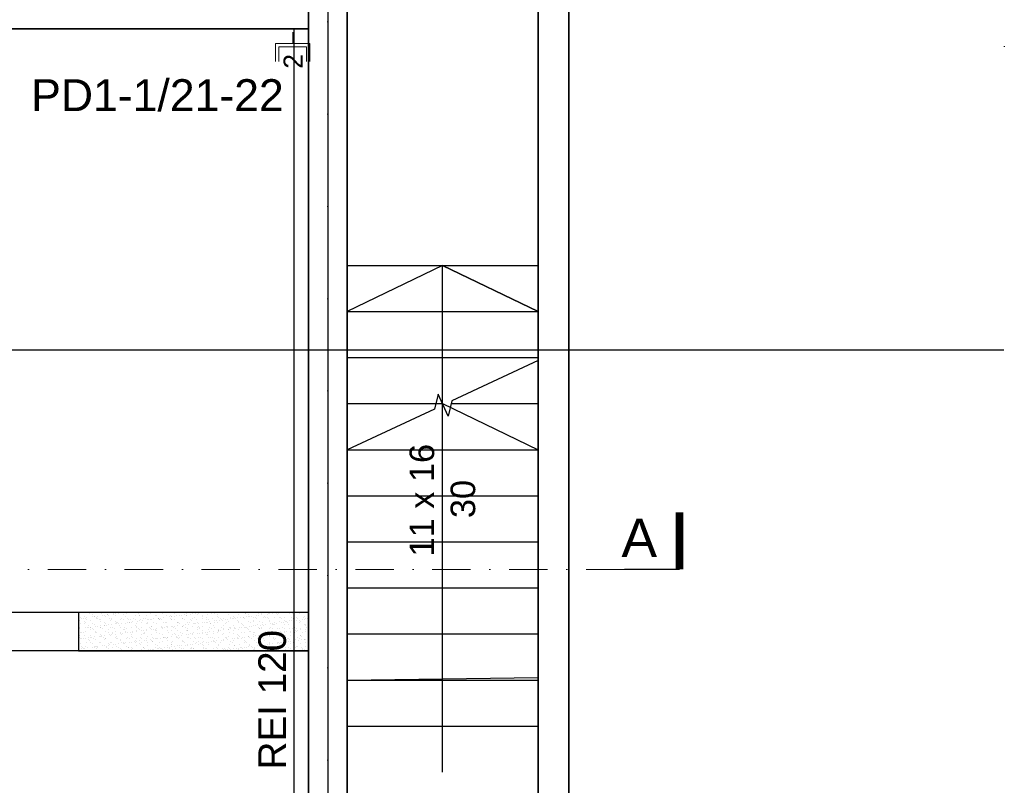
# Model space of a CAD drawing. Header units: millimetres. Extents: x -7023 to 53801, y 9849 to 33561.
# Tile 25 of 256: x 8712 to 9353, y 15864 to 16363. Entities that reach past the tile are written whole.
import ezdxf
from ezdxf.enums import TextEntityAlignment as Align

# ---------------------------------------------------------------- set-up
doc = ezdxf.new("R2010")
doc.units = ezdxf.units.MM
for name, pattern in [('ACAD_ISO03W100', [30, 12, -18]), ('DASHDOT', [1, 0.5, -0.25, 0, -0.25]), ('DASHDOTX2', [2, 1, -0.5, 0, -0.5]), ('DASHED', [0.75, 0.5, -0.25])]:
    doc.linetypes.add(name, pattern=pattern)
doc.layers.add('.IE_podklad', color=252, linetype='Continuous')
doc.layers.add('IE_LAN', color=5, linetype='Continuous', lineweight=9)
doc.layers.add('PROJEKT osie', color=251, linetype='DASHDOTX2', lineweight=9)
doc.styles.add('Arial', font='arial.ttf', dxfattribs={"height": 125})
doc.styles.add('Arial CE', font='arial.ttf')
doc.styles.add('Opisowy', font='arial.ttf')
doc.styles.get("Standard").update_dxf_attribs({"font": 'arial.ttf'})

# ---------------------------------------------------------------- blocks, each defined once
blk = doc.blocks.new('OSIE DOMKU')
at = {"layer": 'PROJEKT osie', "ltscale": 30}
blk.add_line((-30336.49, 6224.51), (-30336.49, 4137.08), dxfattribs=at)
at = {"layer": 'PROJEKT osie', "ltscale": 25}
blk.add_line((-33194.97, 5184.65), (-29895.99, 5184.65), dxfattribs=at)
blk = doc.blocks.new('*U67')
at = {"layer": 'IE_LAN', "lineweight": 20}
for p, q in [((-13644.85, -15940.37), (-13644.85, -15928.48)), ((-13642.62, -15938.04), (-13642.62, -15928.53)), ((-13624.73, -15938.04), (-13624.73, -15928.53)), ((-13622.5, -15940.37), (-13622.5, -15928.48)), ((-13622.5, -15940.37), (-13644.85, -15940.37)), ((-13624.73, -15938.04), (-13642.62, -15938.04)), ((-13633.67, -15947.64), (-13633.67, -15940.37))]:
    blk.add_line(p, q, dxfattribs=at)
at = {"layer": 'IE_LAN', "ltscale": 25, "insert": (-13627.74, -15923.86), "char_height": 12.393, "attachment_point": 1, "rotation": 270}
blk.add_mtext_dynamic_manual_height_columns('{\\C256;2}', width=0.2625, gutter_width=61.96, heights=[-12.44], dxfattribs=at)

msp = doc.modelspace()

# ---------------------------------------------------------------- linework, layer by layer
at = {"layer": '.IE_podklad', "ltscale": 30}
msp.add_line((8912.58, 17187.57), (8912.58, 15100.14), dxfattribs=at)
at = {"layer": '.IE_podklad', "linetype": 'ACAD_ISO03W100', "lineweight": 30, "ltscale": 0.4}
msp.add_line((8925.06, 17013.09), (8925.06, 15359.4), dxfattribs=at)
at = {"layer": '.IE_podklad', "lineweight": 35}
for p, q in [((8900.06, 15749.79), (8900.06, 16943.64)), ((8925.06, 16918.64), (8925.06, 15749.79)), ((9049.57, 15740.1), (9049.57, 16648.63)), ((9069.57, 16648.63), (9069.57, 15740.1)), ((8900.06, 16356.64), (8542.99, 16356.64))]:
    msp.add_line(p, q, dxfattribs=at)
at = {"layer": '.IE_podklad'}
for p, q in [((8890.6, 15574.09), (8890.6, 16356.64)), ((8987.31, 16082.64), (8987.31, 16112.64)), ((8987.31, 16112.64), (9049.57, 16082.64)), ((8992.91, 16112.64), (9049.57, 16112.64)), ((8925.06, 16082.64), (9049.57, 16082.64)), ((8987.31, 15872.64), (8987.31, 16082.64)), ((8925.06, 16052.64), (9049.57, 16052.64)), ((8925.06, 16022.64), (9049.57, 16022.64)), ((8925.06, 15992.64), (9049.57, 15992.64)), ((8900.06, 15976.64), (8750.06, 15976.64)), ((8750.06, 15976.64), (8750.06, 15951.64)), ((8750.59, 15976.31), (8750.59, 15976.31)), ((8754.17, 15974.05), (8754.17, 15974.05)), ((8757.38, 15976.13), (8757.38, 15976.13)), ((8757.45, 15976.56), (8757.45, 15976.56)), ((8758.99, 15973.72), (8758.99, 15973.72)), ((8759.05, 15975.36), (8759.05, 15975.36)), ((8760.32, 15973.89), (8760.32, 15973.89)), ((8760.67, 15974.02), (8760.67, 15974.02)), ((8762.38, 15974.16), (8762.38, 15974.16)), ((8765.29, 15976.14), (8765.29, 15976.14)), ((8765.83, 15974.62), (8765.83, 15974.62)), ((8767.15, 15974.79), (8767.15, 15974.79)), ((8767.53, 15974.27), (8767.53, 15974.27)), ((8769.22, 15975.27), (8769.22, 15975.27)), ((8769.22, 15975.06), (8769.22, 15975.06)), ((8769.69, 15974.84), (8769.69, 15974.84)), ((8770.6, 15976.62), (8770.6, 15976.62)), ((8772.67, 15975.52), (8772.67, 15975.52)), ((8773.2, 15976.16), (8773.2, 15976.16)), ((8773.99, 15975.69), (8773.99, 15975.69)), ((8774.18, 15974.35), (8774.18, 15974.35)), ((8776.06, 15975.96), (8776.06, 15975.96)), ((8779.51, 15976.42), (8779.51, 15976.42)), ((8779.53, 15975.05), (8779.53, 15975.05)), ((8780.68, 15974.32), (8780.68, 15974.32)), ((8780.83, 15976.59), (8780.83, 15976.59)), ((8781.11, 15976.17), (8781.11, 15976.17)), ((8787.54, 15974.57), (8787.54, 15974.57)), ((8789.02, 15976.19), (8789.02, 15976.19)), ((8789.69, 15974.96), (8789.69, 15974.96)), ((8790.16, 15974.53), (8790.16, 15974.53)), ((8794.19, 15974.65), (8794.19, 15974.65)), ((8796.93, 15976.2), (8796.93, 15976.2)), ((8800.01, 15974.74), (8800.01, 15974.74)), ((8800.68, 15974.62), (8800.68, 15974.62)), ((8804.84, 15976.22), (8804.84, 15976.22)), ((8807.55, 15974.87), (8807.55, 15974.87)), ((8809.2, 15973.75), (8809.2, 15973.75)), ((8810.17, 15974.65), (8810.17, 15974.65)), ((8810.52, 15973.92), (8810.52, 15973.92)), ((8810.64, 15974.22), (8810.64, 15974.22)), ((8812.58, 15974.2), (8812.58, 15974.2)), ((8812.75, 15976.23), (8812.75, 15976.23)), ((8814.19, 15974.95), (8814.19, 15974.95)), ((8816.03, 15974.65), (8816.03, 15974.65)), ((8817.35, 15974.82), (8817.35, 15974.82)), ((8818.28, 15976.45), (8818.28, 15976.45)), ((8819.42, 15975.1), (8819.42, 15975.1)), ((8820.48, 15974.42), (8820.48, 15974.42)), ((8820.66, 15976.24), (8820.66, 15976.24)), ((8820.69, 15974.92), (8820.69, 15974.92)), ((8822.87, 15975.55), (8822.87, 15975.55)), ((8824.19, 15975.72), (8824.19, 15975.72)), ((8826.26, 15976), (8826.26, 15976)), ((8827.55, 15975.17), (8827.55, 15975.17)), ((8828.57, 15976.26), (8828.57, 15976.26)), ((8829.71, 15976.45), (8829.71, 15976.45)), ((8830.65, 15974.34), (8830.65, 15974.34)), ((8831.03, 15976.62), (8831.03, 15976.62)), ((8831.12, 15973.91), (8831.12, 15973.91)), ((8834.2, 15975.25), (8834.2, 15975.25)), ((8836.48, 15976.27), (8836.48, 15976.27)), ((8838.28, 15976.57), (8838.28, 15976.57)), ((8838.75, 15976.14), (8838.75, 15976.14)), ((8840.7, 15975.22), (8840.7, 15975.22)), ((8840.96, 15974.11), (8840.96, 15974.11)), ((8844.39, 15976.29), (8844.39, 15976.29)), ((8847.56, 15975.47), (8847.56, 15975.47)), ((8848.6, 15976.34), (8848.6, 15976.34)), ((8851.13, 15974.02), (8851.13, 15974.02)), ((8851.59, 15973.6), (8851.59, 15973.6)), ((8852.3, 15976.3), (8852.3, 15976.3)), ((8854.21, 15975.55), (8854.21, 15975.55)), ((8858.76, 15976.25), (8858.76, 15976.25)), ((8859.23, 15975.82), (8859.23, 15975.82)), ((8859.4, 15973.78), (8859.4, 15973.78)), ((8860.21, 15976.32), (8860.21, 15976.32)), ((8860.7, 15975.52), (8860.7, 15975.52)), ((8860.72, 15973.96), (8860.72, 15973.96)), ((8861.44, 15973.8), (8861.44, 15973.8)), ((8862.78, 15974.23), (8862.78, 15974.23)), ((8866.23, 15974.68), (8866.23, 15974.68)), ((8867.56, 15975.77), (8867.56, 15975.77)), ((8867.56, 15974.86), (8867.56, 15974.86)), ((8868.12, 15976.33), (8868.12, 15976.33)), ((8869.07, 15976.03), (8869.07, 15976.03)), ((8869.62, 15975.13), (8869.62, 15975.13)), ((8871.6, 15973.71), (8871.6, 15973.71)), ((8873.07, 15975.58), (8873.07, 15975.58)), ((8874.21, 15975.85), (8874.21, 15975.85)), ((8874.39, 15975.76), (8874.39, 15975.76)), ((8876.03, 15976.34), (8876.03, 15976.34)), ((8876.46, 15976.03), (8876.46, 15976.03)), ((8879.24, 15975.94), (8879.24, 15975.94)), ((8879.71, 15975.51), (8879.71, 15975.51)), ((8879.91, 15976.48), (8879.91, 15976.48)), ((8880.71, 15975.82), (8880.71, 15975.82)), ((8883.94, 15976.36), (8883.94, 15976.36)), ((8887.57, 15976.07), (8887.57, 15976.07)), ((8889.55, 15975.72), (8889.55, 15975.72)), ((8891.85, 15976.37), (8891.85, 15976.37)), ((8894.22, 15976.16), (8894.22, 15976.16)), ((8897.65, 15973.77), (8897.65, 15973.77)), ((8899.72, 15975.63), (8899.72, 15975.63)), ((8899.76, 15976.39), (8899.76, 15976.39)), ((8750.75, 15971.42), (8750.75, 15971.42)), ((8751.42, 15973.13), (8751.42, 15973.13)), ((8751.52, 15969.75), (8751.52, 15969.75)), ((8752.16, 15972.82), (8752.16, 15972.82)), ((8753.48, 15972.99), (8753.48, 15972.99)), ((8753.95, 15970.81), (8753.95, 15970.81)), ((8754.33, 15969.16), (8754.33, 15969.16)), ((8754.41, 15970.38), (8754.41, 15970.38)), ((8754.5, 15972.91), (8754.5, 15972.91)), ((8755.54, 15973.26), (8755.54, 15973.26)), ((8755.57, 15972.23), (8755.57, 15972.23)), ((8756.62, 15968.36), (8756.62, 15968.36)), ((8757.61, 15971.67), (8757.61, 15971.67)), ((8759.43, 15969.77), (8759.43, 15969.77)), ((8760.83, 15969.12), (8760.83, 15969.12)), ((8761.34, 15967.45), (8761.34, 15967.45)), ((8761.58, 15973.04), (8761.58, 15973.04)), ((8762.05, 15972.61), (8762.05, 15972.61)), ((8762.41, 15972.92), (8762.41, 15972.92)), ((8762.66, 15967.62), (8762.66, 15967.62)), ((8763.48, 15972.24), (8763.48, 15972.24)), ((8764.26, 15971.75), (8764.26, 15971.75)), ((8764.26, 15970.59), (8764.26, 15970.59)), ((8764.72, 15967.89), (8764.72, 15967.89)), ((8766.79, 15968.27), (8766.79, 15968.27)), ((8767.26, 15967.84), (8767.26, 15967.84)), ((8767.34, 15969.78), (8767.34, 15969.78)), ((8767.69, 15969.37), (8767.69, 15969.37)), ((8768.17, 15968.35), (8768.17, 15968.35)), ((8769.49, 15968.52), (8769.49, 15968.52)), ((8770.32, 15972.94), (8770.32, 15972.94)), ((8770.76, 15971.72), (8770.76, 15971.72)), ((8771.39, 15972.25), (8771.39, 15972.25)), ((8771.56, 15968.79), (8771.56, 15968.79)), ((8771.9, 15972.82), (8771.9, 15972.82)), ((8774.34, 15969.46), (8774.34, 15969.46)), ((8774.42, 15970.5), (8774.42, 15970.5)), ((8774.89, 15970.07), (8774.89, 15970.07)), ((8775.01, 15969.25), (8775.01, 15969.25)), ((8775.25, 15969.8), (8775.25, 15969.8)), ((8776.33, 15969.42), (8776.33, 15969.42)), ((8777.1, 15968.05), (8777.1, 15968.05)), ((8777.62, 15971.97), (8777.62, 15971.97)), ((8778.23, 15972.95), (8778.23, 15972.95)), ((8778.4, 15969.69), (8778.4, 15969.69)), ((8779.3, 15972.27), (8779.3, 15972.27)), ((8780.84, 15969.42), (8780.84, 15969.42)), ((8781.85, 15970.15), (8781.85, 15970.15)), ((8782.06, 15972.73), (8782.06, 15972.73)), ((8782.53, 15972.3), (8782.53, 15972.3)), ((8783.16, 15969.81), (8783.16, 15969.81)), ((8783.17, 15970.32), (8783.17, 15970.32)), ((8784.26, 15972.05), (8784.26, 15972.05)), ((8784.74, 15970.28), (8784.74, 15970.28)), ((8785.23, 15970.59), (8785.23, 15970.59)), ((8786.14, 15972.97), (8786.14, 15972.97)), ((8787.21, 15972.28), (8787.21, 15972.28)), ((8787.26, 15967.96), (8787.26, 15967.96)), ((8787.7, 15969.67), (8787.7, 15969.67)), ((8787.73, 15967.53), (8787.73, 15967.53)), ((8788.68, 15971.05), (8788.68, 15971.05)), ((8790.01, 15971.22), (8790.01, 15971.22)), ((8790.76, 15972.02), (8790.76, 15972.02)), ((8791.07, 15969.83), (8791.07, 15969.83)), ((8792.07, 15971.49), (8792.07, 15971.49)), ((8792.37, 15972.51), (8792.37, 15972.51)), ((8794.05, 15972.98), (8794.05, 15972.98)), ((8794.35, 15969.76), (8794.35, 15969.76)), ((8794.9, 15970.19), (8794.9, 15970.19)), ((8795.12, 15972.3), (8795.12, 15972.3)), ((8795.37, 15969.76), (8795.37, 15969.76)), ((8795.52, 15971.95), (8795.52, 15971.95)), ((8796.84, 15972.12), (8796.84, 15972.12)), ((8797.58, 15967.74), (8797.58, 15967.74)), ((8797.62, 15972.27), (8797.62, 15972.27)), ((8797.78, 15967.38), (8797.78, 15967.38)), ((8798.91, 15972.39), (8798.91, 15972.39)), ((8798.98, 15969.84), (8798.98, 15969.84)), ((8800.84, 15969.73), (8800.84, 15969.73)), ((8801.96, 15972.99), (8801.96, 15972.99)), ((8802.36, 15972.85), (8802.36, 15972.85)), ((8802.54, 15972.42), (8802.54, 15972.42)), ((8803, 15971.99), (8803, 15971.99)), ((8803.03, 15972.31), (8803.03, 15972.31)), ((8803.68, 15973.02), (8803.68, 15973.02)), ((8804.27, 15972.35), (8804.27, 15972.35)), ((8804.43, 15967.46), (8804.43, 15967.46)), ((8805.21, 15969.96), (8805.21, 15969.96)), ((8805.75, 15973.29), (8805.75, 15973.29)), ((8806.89, 15969.86), (8806.89, 15969.86)), ((8807.71, 15969.97), (8807.71, 15969.97)), ((8807.74, 15967.65), (8807.74, 15967.65)), ((8808.21, 15967.22), (8808.21, 15967.22)), ((8809.87, 15973.01), (8809.87, 15973.01)), ((8810.77, 15972.32), (8810.77, 15972.32)), ((8810.93, 15967.43), (8810.93, 15967.43)), ((8810.94, 15972.33), (8810.94, 15972.33)), ((8811.54, 15967.48), (8811.54, 15967.48)), ((8812.85, 15972.19), (8812.85, 15972.19)), ((8812.86, 15967.66), (8812.86, 15967.66)), ((8814.35, 15970.06), (8814.35, 15970.06)), ((8814.8, 15969.87), (8814.8, 15969.87)), ((8814.92, 15967.93), (8814.92, 15967.93)), ((8815.38, 15969.88), (8815.38, 15969.88)), ((8815.85, 15969.45), (8815.85, 15969.45)), ((8817.63, 15972.57), (8817.63, 15972.57)), ((8817.78, 15973.02), (8817.78, 15973.02)), ((8817.79, 15967.68), (8817.79, 15967.68)), ((8818.06, 15967.42), (8818.06, 15967.42)), ((8818.37, 15968.38), (8818.37, 15968.38)), ((8818.85, 15972.34), (8818.85, 15972.34)), ((8819.7, 15968.56), (8819.7, 15968.56)), ((8820.85, 15970.03), (8820.85, 15970.03)), ((8821.76, 15968.83), (8821.76, 15968.83)), ((8822.71, 15969.88), (8822.71, 15969.88)), ((8823.01, 15972.11), (8823.01, 15972.11)), ((8823.48, 15971.68), (8823.48, 15971.68)), ((8824.28, 15972.66), (8824.28, 15972.66)), ((8824.44, 15967.76), (8824.44, 15967.76)), ((8825.21, 15969.28), (8825.21, 15969.28)), ((8825.69, 15973.04), (8825.69, 15973.04)), ((8825.69, 15969.65), (8825.69, 15969.65)), ((8826.53, 15969.46), (8826.53, 15969.46)), ((8826.76, 15972.35), (8826.76, 15972.35)), ((8827.71, 15970.27), (8827.71, 15970.27)), ((8828.22, 15967.34), (8828.22, 15967.34)), ((8828.6, 15969.73), (8828.6, 15969.73)), ((8830.62, 15969.9), (8830.62, 15969.9)), ((8830.77, 15972.62), (8830.77, 15972.62)), ((8830.93, 15967.73), (8830.93, 15967.73)), ((8832.05, 15970.18), (8832.05, 15970.18)), ((8833.33, 15971.88), (8833.33, 15971.88)), ((8833.37, 15970.36), (8833.37, 15970.36)), ((8833.6, 15973.05), (8833.6, 15973.05)), ((8834.36, 15970.36), (8834.36, 15970.36)), ((8834.67, 15972.37), (8834.67, 15972.37)), ((8835.44, 15970.63), (8835.44, 15970.63)), ((8835.85, 15969.57), (8835.85, 15969.57)), ((8836.32, 15969.14), (8836.32, 15969.14)), ((8837.63, 15972.87), (8837.63, 15972.87)), ((8837.79, 15967.98), (8837.79, 15967.98)), ((8838.53, 15969.91), (8838.53, 15969.91)), ((8838.89, 15971.08), (8838.89, 15971.08)), ((8840.21, 15971.26), (8840.21, 15971.26)), ((8840.86, 15970.33), (8840.86, 15970.33)), ((8841.51, 15973.07), (8841.51, 15973.07)), ((8842.27, 15971.53), (8842.27, 15971.53)), ((8842.58, 15972.38), (8842.58, 15972.38)), ((8843.49, 15971.79), (8843.49, 15971.79)), ((8843.96, 15971.37), (8843.96, 15971.37)), ((8844.28, 15972.96), (8844.28, 15972.96)), ((8844.44, 15968.06), (8844.44, 15968.06)), ((8845.72, 15971.98), (8845.72, 15971.98)), ((8846.17, 15969.34), (8846.17, 15969.34)), ((8846.44, 15969.93), (8846.44, 15969.93)), ((8847.04, 15972.16), (8847.04, 15972.16)), ((8847.72, 15970.57), (8847.72, 15970.57)), ((8849.11, 15972.43), (8849.11, 15972.43)), ((8849.42, 15973.08), (8849.42, 15973.08)), ((8850.49, 15972.4), (8850.49, 15972.4)), ((8850.78, 15972.92), (8850.78, 15972.92)), ((8850.94, 15968.03), (8850.94, 15968.03)), ((8852.56, 15972.88), (8852.56, 15972.88)), ((8853.8, 15971.57), (8853.8, 15971.57)), ((8853.88, 15973.06), (8853.88, 15973.06)), ((8854.35, 15969.94), (8854.35, 15969.94)), ((8854.37, 15970.66), (8854.37, 15970.66)), ((8855.95, 15973.33), (8855.95, 15973.33)), ((8856.33, 15969.25), (8856.33, 15969.25)), ((8856.8, 15968.82), (8856.8, 15968.82)), ((8857.33, 15973.09), (8857.33, 15973.09)), ((8857.64, 15973.17), (8857.64, 15973.17)), ((8857.8, 15968.28), (8857.8, 15968.28)), ((8858.4, 15972.41), (8858.4, 15972.41)), ((8860.86, 15970.63), (8860.86, 15970.63)), ((8861.74, 15967.51), (8861.74, 15967.51)), ((8862.26, 15969.96), (8862.26, 15969.96)), ((8863.06, 15967.69), (8863.06, 15967.69)), ((8863.97, 15971.48), (8863.97, 15971.48)), ((8864.29, 15973.26), (8864.29, 15973.26)), ((8864.44, 15971.05), (8864.44, 15971.05)), ((8864.45, 15968.36), (8864.45, 15968.36)), ((8865.13, 15967.96), (8865.13, 15967.96)), ((8865.24, 15973.11), (8865.24, 15973.11)), ((8866.31, 15972.43), (8866.31, 15972.43)), ((8866.65, 15969.03), (8866.65, 15969.03)), ((8867.72, 15970.88), (8867.72, 15970.88)), ((8868.58, 15968.41), (8868.58, 15968.41)), ((8869.9, 15968.59), (8869.9, 15968.59)), ((8870.17, 15969.97), (8870.17, 15969.97)), ((8870.79, 15973.23), (8870.79, 15973.23)), ((8870.95, 15968.33), (8870.95, 15968.33)), ((8871.96, 15968.86), (8871.96, 15968.86)), ((8872.07, 15973.28), (8872.07, 15973.28)), ((8873.15, 15973.12), (8873.15, 15973.12)), ((8874.22, 15972.44), (8874.22, 15972.44)), ((8874.28, 15971.26), (8874.28, 15971.26)), ((8874.37, 15970.96), (8874.37, 15970.96)), ((8875.41, 15969.31), (8875.41, 15969.31)), ((8876.74, 15969.49), (8876.74, 15969.49)), ((8876.81, 15968.94), (8876.81, 15968.94)), ((8877.28, 15968.51), (8877.28, 15968.51)), ((8877.65, 15973.47), (8877.65, 15973.47)), ((8877.81, 15968.58), (8877.81, 15968.58)), ((8878.08, 15969.98), (8878.08, 15969.98)), ((8878.8, 15969.76), (8878.8, 15969.76)), ((8880.87, 15970.93), (8880.87, 15970.93)), ((8881.06, 15973.14), (8881.06, 15973.14)), ((8881.92, 15973.49), (8881.92, 15973.49)), ((8882.13, 15972.46), (8882.13, 15972.46)), ((8882.25, 15970.21), (8882.25, 15970.21)), ((8883.57, 15970.39), (8883.57, 15970.39)), ((8884.3, 15973.56), (8884.3, 15973.56)), ((8884.44, 15971.17), (8884.44, 15971.17)), ((8884.46, 15968.66), (8884.46, 15968.66)), ((8884.91, 15970.74), (8884.91, 15970.74)), ((8885.64, 15970.66), (8885.64, 15970.66)), ((8885.99, 15970), (8885.99, 15970)), ((8887.12, 15968.72), (8887.12, 15968.72)), ((8887.73, 15971.18), (8887.73, 15971.18)), ((8888.97, 15973.15), (8888.97, 15973.15)), ((8889.09, 15971.11), (8889.09, 15971.11)), ((8890.04, 15972.47), (8890.04, 15972.47)), ((8890.41, 15971.29), (8890.41, 15971.29)), ((8890.79, 15973.53), (8890.79, 15973.53)), ((8890.95, 15968.63), (8890.95, 15968.63)), ((8892.08, 15973.4), (8892.08, 15973.4)), ((8892.47, 15971.56), (8892.47, 15971.56)), ((8892.55, 15972.97), (8892.55, 15972.97)), ((8893.9, 15970.01), (8893.9, 15970.01)), ((8894.38, 15971.26), (8894.38, 15971.26)), ((8894.76, 15970.95), (8894.76, 15970.95)), ((8895.92, 15972.01), (8895.92, 15972.01)), ((8896.88, 15973.17), (8896.88, 15973.17)), ((8897.25, 15972.19), (8897.25, 15972.19)), ((8897.29, 15968.63), (8897.29, 15968.63)), ((8897.75, 15968.2), (8897.75, 15968.2)), ((8897.81, 15968.88), (8897.81, 15968.88)), ((8897.95, 15972.48), (8897.95, 15972.48)), ((8899.31, 15972.46), (8899.31, 15972.46)), ((8750.91, 15966.53), (8750.91, 15966.53)), ((8751.05, 15966.09), (8751.05, 15966.09)), ((8751.07, 15961.63), (8751.07, 15961.63)), ((8751.52, 15963.81), (8751.52, 15963.81)), ((8751.98, 15963.38), (8751.98, 15963.38)), ((8753.57, 15963.39), (8753.57, 15963.39)), ((8754.19, 15961.36), (8754.19, 15961.36)), ((8754.49, 15964.26), (8754.49, 15964.26)), ((8754.5, 15966.55), (8754.5, 15966.55)), ((8755.82, 15966.72), (8755.82, 15966.72)), ((8756.55, 15966.55), (8756.55, 15966.55)), ((8757.63, 15965.86), (8757.63, 15965.86)), ((8757.77, 15966.77), (8757.77, 15966.77)), ((8757.89, 15966.99), (8757.89, 15966.99)), ((8757.93, 15961.88), (8757.93, 15961.88)), ((8759.15, 15966.04), (8759.15, 15966.04)), ((8759.62, 15965.61), (8759.62, 15965.61)), ((8760.99, 15964.23), (8760.99, 15964.23)), ((8761.48, 15963.41), (8761.48, 15963.41)), ((8761.83, 15963.59), (8761.83, 15963.59)), ((8763.68, 15961.18), (8763.68, 15961.18)), ((8764.36, 15961.27), (8764.36, 15961.27)), ((8764.42, 15966.86), (8764.42, 15966.86)), ((8764.46, 15966.56), (8764.46, 15966.56)), ((8764.58, 15961.96), (8764.58, 15961.96)), ((8764.83, 15960.84), (8764.83, 15960.84)), ((8765, 15961.35), (8765, 15961.35)), ((8765.54, 15965.88), (8765.54, 15965.88)), ((8767.06, 15961.63), (8767.06, 15961.63)), ((8767.85, 15964.48), (8767.85, 15964.48)), ((8769.39, 15963.42), (8769.39, 15963.42)), ((8769.47, 15965.82), (8769.47, 15965.82)), ((8770.51, 15962.08), (8770.51, 15962.08)), ((8770.92, 15966.83), (8770.92, 15966.83)), ((8771.08, 15961.93), (8771.08, 15961.93)), ((8771.84, 15962.25), (8771.84, 15962.25)), ((8771.99, 15963.5), (8771.99, 15963.5)), ((8772.37, 15966.58), (8772.37, 15966.58)), ((8772.46, 15963.07), (8772.46, 15963.07)), ((8773.45, 15965.89), (8773.45, 15965.89)), ((8773.9, 15962.53), (8773.9, 15962.53)), ((8774.5, 15964.56), (8774.5, 15964.56)), ((8774.67, 15961.05), (8774.67, 15961.05)), ((8777.3, 15963.44), (8777.3, 15963.44)), ((8777.35, 15962.98), (8777.35, 15962.98)), ((8777.78, 15967.07), (8777.78, 15967.07)), ((8777.94, 15962.18), (8777.94, 15962.18)), ((8778.67, 15963.15), (8778.67, 15963.15)), ((8779.63, 15965.73), (8779.63, 15965.73)), ((8780.1, 15965.3), (8780.1, 15965.3)), ((8780.28, 15966.59), (8780.28, 15966.59)), ((8780.74, 15963.43), (8780.74, 15963.43)), ((8781, 15964.53), (8781, 15964.53)), ((8781.36, 15965.91), (8781.36, 15965.91)), ((8782.31, 15963.28), (8782.31, 15963.28)), ((8784.19, 15963.88), (8784.19, 15963.88)), ((8784.42, 15967.16), (8784.42, 15967.16)), ((8784.58, 15962.27), (8784.58, 15962.27)), ((8784.84, 15960.96), (8784.84, 15960.96)), ((8785.21, 15963.45), (8785.21, 15963.45)), ((8785.51, 15964.05), (8785.51, 15964.05)), ((8787.58, 15964.33), (8787.58, 15964.33)), ((8787.86, 15964.78), (8787.86, 15964.78)), ((8788.19, 15966.6), (8788.19, 15966.6)), ((8789.27, 15965.92), (8789.27, 15965.92)), ((8789.94, 15965.51), (8789.94, 15965.51)), ((8790.92, 15967.13), (8790.92, 15967.13)), ((8791.03, 15964.78), (8791.03, 15964.78)), ((8791.08, 15962.23), (8791.08, 15962.23)), ((8792.35, 15964.95), (8792.35, 15964.95)), ((8792.47, 15963.19), (8792.47, 15963.19)), ((8792.94, 15962.76), (8792.94, 15962.76)), ((8793.12, 15963.47), (8793.12, 15963.47)), ((8794.41, 15965.23), (8794.41, 15965.23)), ((8794.51, 15964.86), (8794.51, 15964.86)), ((8796.1, 15966.62), (8796.1, 15966.62)), ((8797.18, 15965.94), (8797.18, 15965.94)), ((8797.86, 15965.68), (8797.86, 15965.68)), ((8797.94, 15962.48), (8797.94, 15962.48)), ((8799.19, 15965.85), (8799.19, 15965.85)), ((8800.11, 15965.42), (8800.11, 15965.42)), ((8800.57, 15964.99), (8800.57, 15964.99)), ((8801, 15964.83), (8801, 15964.83)), ((8801.03, 15963.48), (8801.03, 15963.48)), ((8801.25, 15966.13), (8801.25, 15966.13)), ((8802.78, 15962.96), (8802.78, 15962.96)), ((8804.01, 15966.63), (8804.01, 15966.63)), ((8804.59, 15962.57), (8804.59, 15962.57)), ((8804.7, 15966.58), (8804.7, 15966.58)), ((8805.09, 15965.95), (8805.09, 15965.95)), ((8806.02, 15966.75), (8806.02, 15966.75)), ((8807.87, 15965.08), (8807.87, 15965.08)), ((8808.09, 15967.03), (8808.09, 15967.03)), ((8808.94, 15963.49), (8808.94, 15963.49)), ((8810.42, 15965.19), (8810.42, 15965.19)), ((8810.43, 15960.76), (8810.43, 15960.76)), ((8811.09, 15962.53), (8811.09, 15962.53)), ((8811.92, 15966.65), (8811.92, 15966.65)), ((8812.95, 15962.88), (8812.95, 15962.88)), ((8813, 15965.97), (8813, 15965.97)), ((8813.42, 15962.45), (8813.42, 15962.45)), ((8813.88, 15961.21), (8813.88, 15961.21)), ((8814.51, 15965.16), (8814.51, 15965.16)), ((8815.2, 15961.39), (8815.2, 15961.39)), ((8816.85, 15963.51), (8816.85, 15963.51)), ((8817.27, 15961.66), (8817.27, 15961.66)), ((8817.95, 15962.78), (8817.95, 15962.78)), ((8819.83, 15966.66), (8819.83, 15966.66)), ((8820.58, 15965.11), (8820.58, 15965.11)), ((8820.72, 15962.11), (8820.72, 15962.11)), ((8820.91, 15965.98), (8820.91, 15965.98)), ((8821.01, 15965.13), (8821.01, 15965.13)), ((8821.05, 15964.68), (8821.05, 15964.68)), ((8822.04, 15962.29), (8822.04, 15962.29)), ((8823.26, 15962.65), (8823.26, 15962.65)), ((8824.1, 15962.56), (8824.1, 15962.56)), ((8824.6, 15962.87), (8824.6, 15962.87)), ((8824.76, 15963.52), (8824.76, 15963.52)), ((8827.55, 15963.01), (8827.55, 15963.01)), ((8827.74, 15966.68), (8827.74, 15966.68)), ((8827.87, 15965.38), (8827.87, 15965.38)), ((8828.69, 15966.91), (8828.69, 15966.91)), ((8828.82, 15965.99), (8828.82, 15965.99)), ((8828.88, 15963.19), (8828.88, 15963.19)), ((8830.9, 15964.88), (8830.9, 15964.88)), ((8830.94, 15963.46), (8830.94, 15963.46)), ((8831.09, 15962.84), (8831.09, 15962.84)), ((8832.67, 15963.54), (8832.67, 15963.54)), ((8833.43, 15962.57), (8833.43, 15962.57)), ((8833.89, 15962.14), (8833.89, 15962.14)), ((8834.39, 15963.91), (8834.39, 15963.91)), ((8834.52, 15965.46), (8834.52, 15965.46)), ((8835.65, 15966.69), (8835.65, 15966.69)), ((8835.71, 15964.09), (8835.71, 15964.09)), ((8836.73, 15966.01), (8836.73, 15966.01)), ((8837.78, 15964.36), (8837.78, 15964.36)), ((8837.95, 15963.08), (8837.95, 15963.08)), ((8838.53, 15967.11), (8838.53, 15967.11)), ((8840.58, 15963.55), (8840.58, 15963.55)), ((8841.02, 15965.43), (8841.02, 15965.43)), ((8841.06, 15964.8), (8841.06, 15964.8)), ((8841.23, 15964.81), (8841.23, 15964.81)), ((8841.53, 15964.37), (8841.53, 15964.37)), ((8842.55, 15964.99), (8842.55, 15964.99)), ((8843.56, 15966.71), (8843.56, 15966.71)), ((8843.74, 15962.34), (8843.74, 15962.34)), ((8844.6, 15963.17), (8844.6, 15963.17)), ((8844.61, 15965.26), (8844.61, 15965.26)), ((8844.63, 15966.02), (8844.63, 15966.02)), ((8847.88, 15965.68), (8847.88, 15965.68)), ((8848.04, 15960.79), (8848.04, 15960.79)), ((8848.06, 15965.71), (8848.06, 15965.71)), ((8848.49, 15963.57), (8848.49, 15963.57)), ((8848.7, 15967.02), (8848.7, 15967.02)), ((8849.16, 15966.6), (8849.16, 15966.6)), ((8849.39, 15965.89), (8849.39, 15965.89)), ((8851.1, 15963.14), (8851.1, 15963.14)), ((8851.37, 15964.57), (8851.37, 15964.57)), ((8851.45, 15966.16), (8851.45, 15966.16)), ((8851.47, 15966.72), (8851.47, 15966.72)), ((8852.54, 15966.04), (8852.54, 15966.04)), ((8853.9, 15962.25), (8853.9, 15962.25)), ((8854.37, 15961.82), (8854.37, 15961.82)), ((8854.53, 15965.77), (8854.53, 15965.77)), ((8854.69, 15960.87), (8854.69, 15960.87)), ((8854.9, 15966.61), (8854.9, 15966.61)), ((8856.22, 15966.79), (8856.22, 15966.79)), ((8856.4, 15963.58), (8856.4, 15963.58)), ((8857.96, 15963.38), (8857.96, 15963.38)), ((8858.29, 15967.06), (8858.29, 15967.06)), ((8859.01, 15966.8), (8859.01, 15966.8)), ((8859.38, 15966.73), (8859.38, 15966.73)), ((8860.45, 15966.05), (8860.45, 15966.05)), ((8860.63, 15960.79), (8860.63, 15960.79)), ((8861.02, 15965.73), (8861.02, 15965.73)), ((8861.18, 15960.84), (8861.18, 15960.84)), ((8861.54, 15964.48), (8861.54, 15964.48)), ((8862.01, 15964.05), (8862.01, 15964.05)), ((8864.08, 15961.25), (8864.08, 15961.25)), ((8864.22, 15962.03), (8864.22, 15962.03)), ((8864.31, 15963.6), (8864.31, 15963.6)), ((8864.61, 15963.47), (8864.61, 15963.47)), ((8865.4, 15961.42), (8865.4, 15961.42)), ((8867.29, 15966.75), (8867.29, 15966.75)), ((8867.47, 15961.69), (8867.47, 15961.69)), ((8867.88, 15965.98), (8867.88, 15965.98)), ((8868.04, 15961.09), (8868.04, 15961.09)), ((8868.36, 15966.07), (8868.36, 15966.07)), ((8869.17, 15966.71), (8869.17, 15966.71)), ((8869.64, 15966.28), (8869.64, 15966.28)), ((8870.92, 15962.15), (8870.92, 15962.15)), ((8871.11, 15963.44), (8871.11, 15963.44)), ((8871.85, 15964.26), (8871.85, 15964.26)), ((8872.22, 15963.61), (8872.22, 15963.61)), ((8872.24, 15962.32), (8872.24, 15962.32)), ((8874.3, 15962.59), (8874.3, 15962.59)), ((8874.38, 15961.94), (8874.38, 15961.94)), ((8874.53, 15966.07), (8874.53, 15966.07)), ((8874.69, 15961.17), (8874.69, 15961.17)), ((8874.85, 15961.51), (8874.85, 15961.51)), ((8875.2, 15966.76), (8875.2, 15966.76)), ((8876.27, 15966.08), (8876.27, 15966.08)), ((8877.75, 15963.05), (8877.75, 15963.05)), ((8877.97, 15963.68), (8877.97, 15963.68)), ((8879.08, 15963.22), (8879.08, 15963.22)), ((8879.49, 15966.49), (8879.49, 15966.49)), ((8880.13, 15963.62), (8880.13, 15963.62)), ((8881.03, 15966.03), (8881.03, 15966.03)), ((8881.14, 15963.49), (8881.14, 15963.49)), ((8881.19, 15961.14), (8881.19, 15961.14)), ((8882.02, 15964.17), (8882.02, 15964.17)), ((8882.48, 15963.74), (8882.48, 15963.74)), ((8883.11, 15966.78), (8883.11, 15966.78)), ((8884.18, 15966.09), (8884.18, 15966.09)), ((8884.59, 15963.95), (8884.59, 15963.95)), ((8884.62, 15963.77), (8884.62, 15963.77)), ((8884.69, 15961.72), (8884.69, 15961.72)), ((8885.91, 15964.12), (8885.91, 15964.12)), ((8887.89, 15966.28), (8887.89, 15966.28)), ((8887.98, 15964.39), (8887.98, 15964.39)), ((8888.04, 15963.64), (8888.04, 15963.64)), ((8888.05, 15961.39), (8888.05, 15961.39)), ((8889.65, 15966.4), (8889.65, 15966.4)), ((8890.12, 15965.97), (8890.12, 15965.97)), ((8891.02, 15966.79), (8891.02, 15966.79)), ((8891.11, 15963.74), (8891.11, 15963.74)), ((8891.43, 15964.85), (8891.43, 15964.85)), ((8892.09, 15966.11), (8892.09, 15966.11)), ((8892.33, 15963.95), (8892.33, 15963.95)), ((8892.75, 15965.02), (8892.75, 15965.02)), ((8894.54, 15966.37), (8894.54, 15966.37)), ((8894.7, 15961.47), (8894.7, 15961.47)), ((8894.82, 15965.29), (8894.82, 15965.29)), ((8894.86, 15961.63), (8894.86, 15961.63)), ((8895.32, 15961.2), (8895.32, 15961.2)), ((8895.95, 15963.65), (8895.95, 15963.65)), ((8897.97, 15963.99), (8897.97, 15963.99)), ((8898.27, 15965.75), (8898.27, 15965.75)), ((8898.93, 15966.81), (8898.93, 15966.81)), ((8899.59, 15965.92), (8899.59, 15965.92)), ((8899.96, 15966.18), (8899.96, 15966.18)), ((8900, 15966.12), (8900, 15966.12)), ((8925.06, 15962.64), (9049.57, 15962.64)), ((8750.7, 15960.17), (8750.7, 15960.17)), ((8751.23, 15956.74), (8751.23, 15956.74)), ((8751.33, 15959.55), (8751.33, 15959.55)), ((8751.76, 15954.36), (8751.76, 15954.36)), ((8751.77, 15959.49), (8751.77, 15959.49)), ((8753.39, 15959.83), (8753.39, 15959.83)), ((8754.65, 15959.37), (8754.65, 15959.37)), ((8754.81, 15954.47), (8754.81, 15954.47)), ((8755.62, 15957.03), (8755.62, 15957.03)), ((8756.72, 15959.04), (8756.72, 15959.04)), ((8756.84, 15960.28), (8756.84, 15960.28)), ((8757.19, 15958.61), (8757.19, 15958.61)), ((8758.09, 15956.99), (8758.09, 15956.99)), ((8758.16, 15960.45), (8758.16, 15960.45)), ((8758.61, 15960.19), (8758.61, 15960.19)), ((8759.4, 15956.59), (8759.4, 15956.59)), ((8759.68, 15959.5), (8759.68, 15959.5)), ((8760.23, 15960.73), (8760.23, 15960.73)), ((8761.15, 15959.34), (8761.15, 15959.34)), ((8761.31, 15954.44), (8761.31, 15954.44)), ((8762.57, 15954.46), (8762.57, 15954.46)), ((8763.53, 15957.05), (8763.53, 15957.05)), ((8764.74, 15957.07), (8764.74, 15957.07)), ((8766.02, 15954.91), (8766.02, 15954.91)), ((8766.52, 15960.2), (8766.52, 15960.2)), ((8767.04, 15958.82), (8767.04, 15958.82)), ((8767.34, 15955.09), (8767.34, 15955.09)), ((8767.59, 15959.52), (8767.59, 15959.52)), ((8768.01, 15959.58), (8768.01, 15959.58)), ((8768.17, 15954.69), (8768.17, 15954.69)), ((8769.41, 15955.36), (8769.41, 15955.36)), ((8769.56, 15956.5), (8769.56, 15956.5)), ((8770.03, 15956.07), (8770.03, 15956.07)), ((8771.24, 15957.04), (8771.24, 15957.04)), ((8771.44, 15957.06), (8771.44, 15957.06)), ((8772.86, 15955.81), (8772.86, 15955.81)), ((8774.18, 15955.99), (8774.18, 15955.99)), ((8774.43, 15960.22), (8774.43, 15960.22)), ((8774.66, 15959.67), (8774.66, 15959.67)), ((8774.82, 15954.77), (8774.82, 15954.77)), ((8775.5, 15959.53), (8775.5, 15959.53)), ((8776.24, 15956.26), (8776.24, 15956.26)), ((8777.2, 15958.73), (8777.2, 15958.73)), ((8777.67, 15958.3), (8777.67, 15958.3)), ((8778.1, 15957.29), (8778.1, 15957.29)), ((8779.35, 15957.08), (8779.35, 15957.08)), ((8779.69, 15956.71), (8779.69, 15956.71)), ((8779.88, 15956.28), (8779.88, 15956.28)), ((8781.02, 15956.89), (8781.02, 15956.89)), ((8781.16, 15959.64), (8781.16, 15959.64)), ((8781.32, 15954.74), (8781.32, 15954.74)), ((8782.34, 15960.23), (8782.34, 15960.23)), ((8783.08, 15957.16), (8783.08, 15957.16)), ((8783.41, 15959.55), (8783.41, 15959.55)), ((8784.74, 15957.37), (8784.74, 15957.37)), ((8785.3, 15960.53), (8785.3, 15960.53)), ((8786.53, 15957.61), (8786.53, 15957.61)), ((8787.26, 15957.09), (8787.26, 15957.09)), ((8787.51, 15958.51), (8787.51, 15958.51)), ((8787.85, 15957.79), (8787.85, 15957.79)), ((8788.02, 15959.88), (8788.02, 15959.88)), ((8788.18, 15954.99), (8788.18, 15954.99)), ((8789.92, 15958.06), (8789.92, 15958.06)), ((8790.04, 15956.19), (8790.04, 15956.19)), ((8790.25, 15960.24), (8790.25, 15960.24)), ((8790.51, 15955.76), (8790.51, 15955.76)), ((8791.24, 15957.34), (8791.24, 15957.34)), ((8791.32, 15959.56), (8791.32, 15959.56)), ((8793.37, 15958.51), (8793.37, 15958.51)), ((8794.67, 15959.97), (8794.67, 15959.97)), ((8794.69, 15958.69), (8794.69, 15958.69)), ((8794.83, 15955.07), (8794.83, 15955.07)), ((8795.15, 15960.74), (8795.15, 15960.74)), ((8795.17, 15957.11), (8795.17, 15957.11)), ((8796.75, 15958.96), (8796.75, 15958.96)), ((8797.68, 15958.42), (8797.68, 15958.42)), ((8798.1, 15957.59), (8798.1, 15957.59)), ((8798.15, 15957.99), (8798.15, 15957.99)), ((8798.16, 15960.26), (8798.16, 15960.26)), ((8799.23, 15959.58), (8799.23, 15959.58)), ((8800.2, 15959.41), (8800.2, 15959.41)), ((8800.35, 15955.97), (8800.35, 15955.97)), ((8801.16, 15959.94), (8801.16, 15959.94)), ((8801.32, 15955.04), (8801.32, 15955.04)), ((8801.53, 15959.59), (8801.53, 15959.59)), ((8803.08, 15957.12), (8803.08, 15957.12)), ((8803.59, 15959.86), (8803.59, 15959.86)), ((8804.75, 15957.67), (8804.75, 15957.67)), ((8805.31, 15960.65), (8805.31, 15960.65)), ((8805.78, 15960.22), (8805.78, 15960.22)), ((8806.07, 15960.27), (8806.07, 15960.27)), ((8807.04, 15960.31), (8807.04, 15960.31)), ((8807.14, 15959.59), (8807.14, 15959.59)), ((8807.99, 15958.19), (8807.99, 15958.19)), ((8808.03, 15960.18), (8808.03, 15960.18)), ((8808.19, 15955.29), (8808.19, 15955.29)), ((8808.36, 15960.49), (8808.36, 15960.49)), ((8810.52, 15955.88), (8810.52, 15955.88)), ((8810.99, 15957.13), (8810.99, 15957.13)), ((8810.99, 15955.45), (8810.99, 15955.45)), ((8811.25, 15957.64), (8811.25, 15957.64)), ((8812.77, 15954.49), (8812.77, 15954.49)), ((8813.98, 15960.29), (8813.98, 15960.29)), ((8814.67, 15960.27), (8814.67, 15960.27)), ((8814.83, 15955.38), (8814.83, 15955.38)), ((8815.05, 15959.61), (8815.05, 15959.61)), ((8815.63, 15960.42), (8815.63, 15960.42)), ((8816.22, 15954.94), (8816.22, 15954.94)), ((8817.54, 15955.12), (8817.54, 15955.12)), ((8818.11, 15957.89), (8818.11, 15957.89)), ((8818.15, 15958.11), (8818.15, 15958.11)), ((8818.62, 15957.68), (8818.62, 15957.68)), ((8818.9, 15957.15), (8818.9, 15957.15)), ((8819.61, 15955.39), (8819.61, 15955.39)), ((8820.83, 15955.65), (8820.83, 15955.65)), ((8821.17, 15960.24), (8821.17, 15960.24)), ((8821.33, 15955.34), (8821.33, 15955.34)), ((8821.89, 15960.3), (8821.89, 15960.3)), ((8822.96, 15959.62), (8822.96, 15959.62)), ((8823.06, 15955.84), (8823.06, 15955.84)), ((8824.38, 15956.02), (8824.38, 15956.02)), ((8824.76, 15957.97), (8824.76, 15957.97)), ((8825.79, 15960.34), (8825.79, 15960.34)), ((8826.26, 15959.91), (8826.26, 15959.91)), ((8826.45, 15956.29), (8826.45, 15956.29)), ((8826.81, 15957.16), (8826.81, 15957.16)), ((8828.03, 15960.49), (8828.03, 15960.49)), ((8828.19, 15955.59), (8828.19, 15955.59)), ((8828.47, 15957.88), (8828.47, 15957.88)), ((8829.8, 15960.32), (8829.8, 15960.32)), ((8829.9, 15956.74), (8829.9, 15956.74)), ((8830.87, 15959.63), (8830.87, 15959.63)), ((8831, 15955.57), (8831, 15955.57)), ((8831.22, 15956.92), (8831.22, 15956.92)), ((8831.25, 15957.94), (8831.25, 15957.94)), ((8831.46, 15955.14), (8831.46, 15955.14)), ((8833.28, 15957.19), (8833.28, 15957.19)), ((8834.68, 15960.57), (8834.68, 15960.57)), ((8834.72, 15957.18), (8834.72, 15957.18)), ((8834.84, 15955.68), (8834.84, 15955.68)), ((8836.1, 15960.11), (8836.1, 15960.11)), ((8836.73, 15957.65), (8836.73, 15957.65)), ((8837.71, 15960.33), (8837.71, 15960.33)), ((8838.05, 15957.82), (8838.05, 15957.82)), ((8838.11, 15958.19), (8838.11, 15958.19)), ((8838.63, 15957.8), (8838.63, 15957.8)), ((8838.78, 15959.65), (8838.78, 15959.65)), ((8839.1, 15957.37), (8839.1, 15957.37)), ((8840.12, 15958.09), (8840.12, 15958.09)), ((8841.18, 15960.54), (8841.18, 15960.54)), ((8841.31, 15955.34), (8841.31, 15955.34)), ((8841.34, 15955.64), (8841.34, 15955.64)), ((8842.63, 15957.19), (8842.63, 15957.19)), ((8843.57, 15958.55), (8843.57, 15958.55)), ((8844.76, 15958.27), (8844.76, 15958.27)), ((8844.89, 15958.72), (8844.89, 15958.72)), ((8845.62, 15960.34), (8845.62, 15960.34)), ((8846.27, 15960.02), (8846.27, 15960.02)), ((8846.69, 15959.66), (8846.69, 15959.66)), ((8846.74, 15959.6), (8846.74, 15959.6)), ((8846.96, 15958.99), (8846.96, 15958.99)), ((8848.2, 15955.89), (8848.2, 15955.89)), ((8848.94, 15957.57), (8848.94, 15957.57)), ((8850.41, 15959.45), (8850.41, 15959.45)), ((8850.54, 15957.21), (8850.54, 15957.21)), ((8851.26, 15958.24), (8851.26, 15958.24)), ((8851.47, 15955.25), (8851.47, 15955.25)), ((8851.73, 15959.62), (8851.73, 15959.62)), ((8851.94, 15954.83), (8851.94, 15954.83)), ((8853.53, 15960.36), (8853.53, 15960.36)), ((8853.79, 15959.89), (8853.79, 15959.89)), ((8854.6, 15959.68), (8854.6, 15959.68)), ((8854.85, 15955.98), (8854.85, 15955.98)), ((8856.58, 15959.8), (8856.58, 15959.8)), ((8857.24, 15960.35), (8857.24, 15960.35)), ((8858.12, 15958.49), (8858.12, 15958.49)), ((8858.45, 15957.22), (8858.45, 15957.22)), ((8858.57, 15960.52), (8858.57, 15960.52)), ((8859.11, 15957.48), (8859.11, 15957.48)), ((8859.58, 15957.05), (8859.58, 15957.05)), ((8861.34, 15955.95), (8861.34, 15955.95)), ((8861.44, 15960.37), (8861.44, 15960.37)), ((8861.79, 15955.03), (8861.79, 15955.03)), ((8862.51, 15959.69), (8862.51, 15959.69)), ((8862.97, 15954.52), (8862.97, 15954.52)), ((8864.77, 15958.57), (8864.77, 15958.57)), ((8866.36, 15957.23), (8866.36, 15957.23)), ((8866.42, 15954.98), (8866.42, 15954.98)), ((8866.74, 15959.71), (8866.74, 15959.71)), ((8867.21, 15959.28), (8867.21, 15959.28)), ((8867.74, 15955.15), (8867.74, 15955.15)), ((8868.2, 15956.19), (8868.2, 15956.19)), ((8869.34, 15960.39), (8869.34, 15960.39)), ((8869.42, 15957.26), (8869.42, 15957.26)), ((8869.81, 15955.42), (8869.81, 15955.42)), ((8870.42, 15959.71), (8870.42, 15959.71)), ((8871.27, 15958.54), (8871.27, 15958.54)), ((8871.95, 15954.94), (8871.95, 15954.94)), ((8872.42, 15954.51), (8872.42, 15954.51)), ((8873.26, 15955.88), (8873.26, 15955.88)), ((8874.27, 15957.25), (8874.27, 15957.25)), ((8874.58, 15956.05), (8874.58, 15956.05)), ((8874.85, 15956.28), (8874.85, 15956.28)), ((8876.65, 15956.32), (8876.65, 15956.32)), ((8877.06, 15959.49), (8877.06, 15959.49)), ((8877.25, 15960.4), (8877.25, 15960.4)), ((8878.13, 15958.79), (8878.13, 15958.79)), ((8878.33, 15959.72), (8878.33, 15959.72)), ((8879.59, 15957.17), (8879.59, 15957.17)), ((8880.05, 15956.74), (8880.05, 15956.74)), ((8880.1, 15956.78), (8880.1, 15956.78)), ((8881.35, 15956.25), (8881.35, 15956.25)), ((8881.42, 15956.95), (8881.42, 15956.95)), ((8882.18, 15957.26), (8882.18, 15957.26)), ((8882.26, 15954.72), (8882.26, 15954.72)), ((8883.48, 15957.22), (8883.48, 15957.22)), ((8884.78, 15958.88), (8884.78, 15958.88)), ((8885.16, 15960.42), (8885.16, 15960.42)), ((8886.24, 15959.73), (8886.24, 15959.73)), ((8886.93, 15957.68), (8886.93, 15957.68)), ((8887.22, 15959.4), (8887.22, 15959.4)), ((8887.69, 15958.97), (8887.69, 15958.97)), ((8888.21, 15956.49), (8888.21, 15956.49)), ((8888.26, 15957.85), (8888.26, 15957.85)), ((8889.9, 15956.95), (8889.9, 15956.95)), ((8890.09, 15957.28), (8890.09, 15957.28)), ((8890.32, 15958.12), (8890.32, 15958.12)), ((8891.27, 15958.84), (8891.27, 15958.84)), ((8892.43, 15954.63), (8892.43, 15954.63)), ((8893.07, 15960.43), (8893.07, 15960.43)), ((8893.77, 15958.58), (8893.77, 15958.58)), ((8894.15, 15959.75), (8894.15, 15959.75)), ((8894.86, 15956.58), (8894.86, 15956.58)), ((8895.09, 15958.75), (8895.09, 15958.75)), ((8897.16, 15959.02), (8897.16, 15959.02)), ((8897.53, 15959.18), (8897.53, 15959.18)), ((8898, 15957.29), (8898, 15957.29)), ((8898.13, 15959.09), (8898.13, 15959.09)), ((8750.06, 15951.64), (8900.06, 15951.64)), ((8751.39, 15951.84), (8751.39, 15951.84)), ((8752.35, 15953.11), (8752.35, 15953.11)), ((8752.75, 15953.81), (8752.75, 15953.81)), ((8753.67, 15953.29), (8753.67, 15953.29)), ((8753.82, 15953.13), (8753.82, 15953.13)), ((8754.29, 15952.04), (8754.29, 15952.04)), ((8755.73, 15953.56), (8755.73, 15953.56)), ((8758.25, 15952.09), (8758.25, 15952.09)), ((8759.18, 15954.01), (8759.18, 15954.01)), ((8760.5, 15954.19), (8760.5, 15954.19)), ((8760.66, 15953.83), (8760.66, 15953.83)), ((8761.73, 15953.14), (8761.73, 15953.14)), ((8761.93, 15954.27), (8761.93, 15954.27)), ((8762.4, 15953.84), (8762.4, 15953.84)), ((8764.61, 15951.82), (8764.61, 15951.82)), ((8764.9, 15952.18), (8764.9, 15952.18)), ((8768.57, 15953.84), (8768.57, 15953.84)), ((8769.64, 15953.16), (8769.64, 15953.16)), ((8771.4, 15952.15), (8771.4, 15952.15)), ((8772.24, 15954.05), (8772.24, 15954.05)), ((8774.77, 15951.73), (8774.77, 15951.73)), ((8776.48, 15953.86), (8776.48, 15953.86)), ((8777.55, 15953.17), (8777.55, 15953.17)), ((8778.26, 15952.39), (8778.26, 15952.39)), ((8782.41, 15953.96), (8782.41, 15953.96)), ((8782.87, 15953.53), (8782.87, 15953.53)), ((8784.39, 15953.87), (8784.39, 15953.87)), ((8784.9, 15952.48), (8784.9, 15952.48)), ((8785.46, 15953.19), (8785.46, 15953.19)), ((8791.4, 15952.45), (8791.4, 15952.45)), ((8792.26, 15951.79), (8792.26, 15951.79)), ((8792.3, 15953.88), (8792.3, 15953.88)), ((8792.72, 15953.74), (8792.72, 15953.74)), ((8793.37, 15953.2), (8793.37, 15953.2)), ((8795.71, 15952.24), (8795.71, 15952.24)), ((8797.03, 15952.42), (8797.03, 15952.42)), ((8798.26, 15952.69), (8798.26, 15952.69)), ((8799.1, 15952.69), (8799.1, 15952.69)), ((8800.21, 15953.9), (8800.21, 15953.9)), ((8801.28, 15953.22), (8801.28, 15953.22)), ((8802.55, 15953.14), (8802.55, 15953.14)), ((8802.88, 15953.65), (8802.88, 15953.65)), ((8803.35, 15953.22), (8803.35, 15953.22)), ((8803.87, 15953.32), (8803.87, 15953.32)), ((8804.91, 15952.78), (8804.91, 15952.78)), ((8805.93, 15953.59), (8805.93, 15953.59)), ((8808.12, 15953.91), (8808.12, 15953.91)), ((8809.19, 15953.23), (8809.19, 15953.23)), ((8809.38, 15954.04), (8809.38, 15954.04)), ((8810.71, 15954.22), (8810.71, 15954.22)), ((8811.41, 15952.75), (8811.41, 15952.75)), ((8813.2, 15953.42), (8813.2, 15953.42)), ((8816.03, 15953.93), (8816.03, 15953.93)), ((8817.1, 15953.24), (8817.1, 15953.24)), ((8818.27, 15952.99), (8818.27, 15952.99)), ((8823.36, 15953.34), (8823.36, 15953.34)), ((8823.83, 15952.91), (8823.83, 15952.91)), ((8823.94, 15953.94), (8823.94, 15953.94)), ((8824.92, 15953.08), (8824.92, 15953.08)), ((8825.01, 15953.26), (8825.01, 15953.26)), ((8831.41, 15953.05), (8831.41, 15953.05)), ((8831.85, 15953.96), (8831.85, 15953.96)), ((8832.92, 15953.27), (8832.92, 15953.27)), ((8833.67, 15953.11), (8833.67, 15953.11)), ((8838.27, 15953.29), (8838.27, 15953.29)), ((8839.76, 15953.97), (8839.76, 15953.97)), ((8840.83, 15953.29), (8840.83, 15953.29)), ((8842.46, 15951.82), (8842.46, 15951.82)), ((8843.84, 15953.02), (8843.84, 15953.02)), ((8844.31, 15952.6), (8844.31, 15952.6)), ((8844.92, 15953.38), (8844.92, 15953.38)), ((8845.91, 15952.28), (8845.91, 15952.28)), ((8847.23, 15952.45), (8847.23, 15952.45)), ((8847.67, 15953.98), (8847.67, 15953.98)), ((8848.74, 15953.3), (8848.74, 15953.3)), ((8849.3, 15952.72), (8849.3, 15952.72)), ((8851.42, 15953.35), (8851.42, 15953.35)), ((8852.75, 15953.18), (8852.75, 15953.18)), ((8854.07, 15953.35), (8854.07, 15953.35)), ((8854.15, 15952.8), (8854.15, 15952.8)), ((8855.58, 15954), (8855.58, 15954)), ((8856.14, 15953.62), (8856.14, 15953.62)), ((8856.65, 15953.32), (8856.65, 15953.32)), ((8858.28, 15953.6), (8858.28, 15953.6)), ((8859.59, 15954.08), (8859.59, 15954.08)), ((8860.91, 15954.25), (8860.91, 15954.25)), ((8863.49, 15954.01), (8863.49, 15954.01)), ((8864.31, 15952.71), (8864.31, 15952.71)), ((8864.56, 15953.33), (8864.56, 15953.33)), ((8864.78, 15952.28), (8864.78, 15952.28)), ((8864.93, 15953.68), (8864.93, 15953.68)), ((8871.4, 15954.03), (8871.4, 15954.03)), ((8871.43, 15953.65), (8871.43, 15953.65)), ((8872.47, 15953.35), (8872.47, 15953.35)), ((8874.63, 15952.49), (8874.63, 15952.49)), ((8878.29, 15953.9), (8878.29, 15953.9)), ((8879.31, 15954.04), (8879.31, 15954.04)), ((8880.38, 15953.36), (8880.38, 15953.36)), ((8884.79, 15952.4), (8884.79, 15952.4)), ((8884.94, 15953.98), (8884.94, 15953.98)), ((8885.26, 15951.97), (8885.26, 15951.97)), ((8887.22, 15954.06), (8887.22, 15954.06)), ((8888.29, 15953.37), (8888.29, 15953.37)), ((8891.43, 15953.95), (8891.43, 15953.95)), ((8892.66, 15951.86), (8892.66, 15951.86)), ((8892.9, 15954.2), (8892.9, 15954.2)), ((8895.02, 15951.68), (8895.02, 15951.68)), ((8895.11, 15952.18), (8895.11, 15952.18)), ((8895.13, 15954.07), (8895.13, 15954.07)), ((8896.11, 15952.31), (8896.11, 15952.31)), ((8896.2, 15953.39), (8896.2, 15953.39)), ((8897.44, 15952.48), (8897.44, 15952.48)), ((8898.29, 15954.2), (8898.29, 15954.2)), ((8899.5, 15952.76), (8899.5, 15952.76)), ((8925.06, 15932.64), (9049.57, 15932.64)), ((8925.06, 15902.64), (9049.57, 15902.64))]:
    msp.add_line(p, q, dxfattribs=at)
at = {"layer": '.IE_podklad', "linetype": 'DASHED', "ltscale": 5}
msp.add_line((9353.31, 16345.49), (9353.31, 16344.92), dxfattribs=at)
at = {"layer": '.IE_podklad', "ltscale": 10}
for p, q in [((8925.06, 16202.64), (9049.57, 16202.64)), ((8987.31, 16202.64), (8925.06, 16172.64)), ((8987.31, 16111.97), (8987.31, 16202.64)), ((8987.31, 16202.64), (9049.57, 16172.64)), ((9049.57, 16172.64), (8987.31, 16202.64)), ((8925.06, 16172.64), (9049.57, 16172.64)), ((8925.06, 16142.64), (9049.57, 16142.64)), ((8925.06, 16112.64), (8987.31, 16112.64))]:
    msp.add_line(p, q, dxfattribs=at)
at = {"layer": '.IE_podklad', "ltscale": 25}
msp.add_line((6054.1, 16147.71), (9353.09, 16147.71), dxfattribs=at)
at = {"layer": '.IE_podklad', "linetype": 'Continuous'}
for p, q in [((9049.57, 16140.7), (8993.36, 16114.49)), ((8984.35, 16118.74), (8981.98, 16109.02)), ((8990.95, 16104.58), (8984.35, 16118.74)), ((8981.98, 16109.02), (8925.06, 16082.64)), ((8993.36, 16114.49), (8990.95, 16104.58))]:
    msp.add_line(p, q, dxfattribs=at)
at = {"layer": '.IE_podklad', "ltscale": 0.5}
for p, q in [((8900.06, 15976.64), (8535.02, 15976.64)), ((8900.06, 15951.64), (8535.02, 15951.64)), ((8925.06, 15932.64), (9049.57, 15934.32)), ((8925.06, 15932.64), (8925.06, 15932.64))]:
    msp.add_line(p, q, dxfattribs=at)
at = {"layer": '.IE_podklad', "ltscale": 25, "const_width": 5}
msp.add_lwpolyline([(9141.74, 16004.71), (9141.74, 16041.76)], dxfattribs=at)
at = {"layer": '.IE_podklad', "linetype": 'DASHDOT', "lineweight": 13, "ltscale": 50}
msp.add_lwpolyline([(9105.79, 16004.71), (6642.99, 16004.71)], dxfattribs=at)
at = {"layer": '.IE_podklad', "lineweight": 30, "ltscale": 25}
msp.add_lwpolyline([(9141.74, 16004.71), (9105.79, 16004.71)], dxfattribs=at)

# ---------------------------------------------------------------- block references
at = {"layer": '.IE_podklad'}
msp.add_blockref('OSIE DOMKU', (39249.07, 10963.06), dxfattribs=at)
at = {"layer": 'IE_LAN', "ltscale": 25, "rotation": 180}
msp.add_blockref('*U67', (-4744.02, 406.88), dxfattribs=at)

# ---------------------------------------------------------------- texts
at = {"layer": '.IE_podklad', "linetype": 'Continuous'}
for s, height, style, p in [('11 x 16', 16, 'Opisowy', (8981.84, 16013.09)), ('30', 16, 'Opisowy', (9008.57, 16038.09)), ('REI 120', 18, 'Arial CE', (8885.29, 15874.39))]:
    msp.add_text(s, height=height, rotation=90, dxfattribs=dict(at, style=style)).set_placement(p)
at = {"layer": '.IE_podklad', "ltscale": 25, "insert": (9127.11, 16037.67), "char_height": 25, "attachment_point": 3, "style": 'Arial'}
msp.add_mtext_dynamic_manual_height_columns('A', width=190.3302, gutter_width=1, heights=[-25], dxfattribs=at)
at = {"layer": 'IE_LAN', "color": 5, "linetype": 'Continuous'}
msp.add_text('PD1-1/21-22', height=20.7768, dxfattribs=at).set_placement((8719.28, 16323.92), align=Align.TOP_LEFT)

doc.saveas('drawing.dxf')
